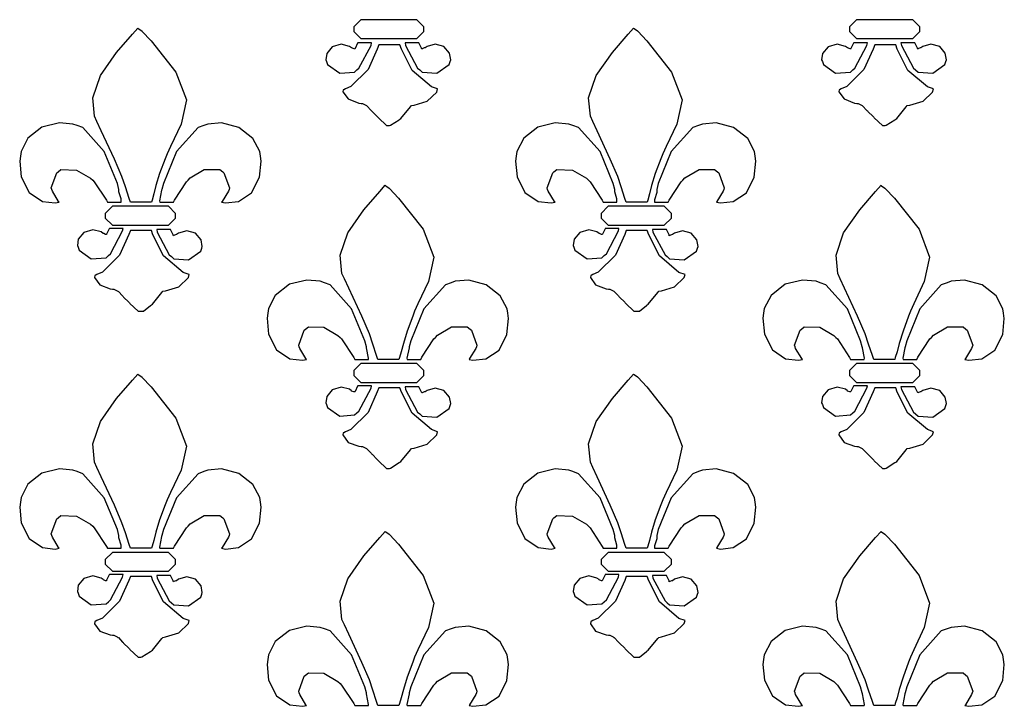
# Model space of a CAD drawing. Extents: x 2.21 to 5.36, y 0.23 to 5.17.
# Tile 4 of 8: x 2.95 to 3.93, y 3.3 to 3.98. Entities that reach past the tile are written whole.
import ezdxf

# ---------------------------------------------------------------- set-up
doc = ezdxf.new("R2010")
doc.units = 0
doc.layers.get('0').update_dxf_attribs({"linetype": 'CONTINUOUS'})

msp = doc.modelspace()

# ---------------------------------------------------------------- linework, layer by layer
at = {"color": 2}
for points in [[(3.35314, 3.96907), (3.35314, 3.97146), (3.34608, 3.97846), (3.34375, 3.97846), (3.29269, 3.97846), (3.29031, 3.97846), (3.28331, 3.97146), (3.28331, 3.96907), (3.28331, 3.96674), (3.29031, 3.95975), (3.29269, 3.95975), (3.34375, 3.95975), (3.34608, 3.95975), (3.35314, 3.96674), (3.35314, 3.96907)], [(3.84581, 3.96907), (3.84581, 3.97146), (3.83882, 3.97846), (3.83649, 3.97846), (3.78543, 3.97846), (3.78304, 3.97846), (3.77604, 3.97146), (3.77604, 3.96907), (3.77604, 3.96674), (3.78304, 3.95975), (3.78543, 3.95975), (3.83649, 3.95975), (3.83882, 3.95975), (3.84581, 3.96674), (3.84581, 3.96907)], [(3.08231, 3.79719), (3.0771, 3.79719), (3.06538, 3.79719), (3.06147, 3.79719), (3.06011, 3.801), (3.05638, 3.81239), (3.053, 3.82254), (3.04546, 3.84006), (3.03244, 3.86817), (3.0281, 3.87744), (3.02572, 3.88265), (3.02403, 3.90072), (3.03162, 3.92301), (3.04758, 3.94575), (3.06338, 3.96414), (3.06874, 3.97017), (3.06922, 3.96967), (3.07264, 3.96729), (3.07292, 3.96701), (3.08197, 3.95751), (3.10656, 3.92649), (3.11703, 3.89871), (3.11171, 3.87462), (3.10118, 3.8526), (3.09793, 3.84517), (3.09592, 3.84039), (3.09033, 3.82579), (3.08658, 3.81381), (3.08458, 3.80544), (3.08296, 3.79926), (3.08231, 3.79719)], [(3.57497, 3.79719), (3.56976, 3.79719), (3.55806, 3.79719), (3.55414, 3.79719), (3.55279, 3.801), (3.54904, 3.81239), (3.54568, 3.82254), (3.53814, 3.84006), (3.52518, 3.86817), (3.52083, 3.87744), (3.51844, 3.88265), (3.51676, 3.90072), (3.52431, 3.92301), (3.54031, 3.94575), (3.5561, 3.96414), (3.56147, 3.97017), (3.56196, 3.96967), (3.56538, 3.96729), (3.56565, 3.96701), (3.57465, 3.95751), (3.59924, 3.92649), (3.60975, 3.89871), (3.60439, 3.87462), (3.59386, 3.8526), (3.5906, 3.84517), (3.5886, 3.84039), (3.58301, 3.82579), (3.57926, 3.81381), (3.57726, 3.80544), (3.57563, 3.79926), (3.57497, 3.79719)], [(3.28125, 3.95036), (3.27919, 3.95193), (3.271, 3.9541), (3.26204, 3.95139), (3.25646, 3.94482), (3.25553, 3.93853), (3.25624, 3.93679), (3.25726, 3.93397), (3.26938, 3.92524), (3.28407, 3.92643), (3.28646, 3.9285), (3.28851, 3.93033), (3.30051, 3.95296), (3.30106, 3.95557), (3.29764, 3.95557), (3.28999, 3.95557), (3.28749, 3.95557), (3.28722, 3.95508), (3.28461, 3.94987), (3.2844, 3.94933), (3.28386, 3.9496), (3.28125, 3.95036), (3.28125, 3.95036)], [(3.29064, 3.89513), (3.29194, 3.89513), (3.29531, 3.89361), (3.29585, 3.89307), (3.29633, 3.89285), (3.30051, 3.8884), (3.30106, 3.88786), (3.30154, 3.88737), (3.30675, 3.88217), (3.30729, 3.88162), (3.30778, 3.88086), (3.31597, 3.87326), (3.31874, 3.87326), (3.31976, 3.87354), (3.32835, 3.87901), (3.32915, 3.8795), (3.33018, 3.88032), (3.33957, 3.89176), (3.3406, 3.89307), (3.34321, 3.89361), (3.35633, 3.89751), (3.36583, 3.90663), (3.36664, 3.90972), (3.36062, 3.91183), (3.34125, 3.92811), (3.33068, 3.94906), (3.32915, 3.95344), (3.32394, 3.95344), (3.31222, 3.95344), (3.30832, 3.95344), (3.30675, 3.94933), (3.29753, 3.92887), (3.28043, 3.91211), (3.27501, 3.90972), (3.27501, 3.90972), (3.27339, 3.90869), (3.27289, 3.90869), (3.27262, 3.9069), (3.27783, 3.89996), (3.28825, 3.89567), (3.29064, 3.89513)], [(3.35101, 3.94933), (3.35075, 3.95014), (3.34814, 3.95535), (3.34793, 3.95557), (3.34451, 3.95557), (3.33686, 3.95557), (3.33436, 3.95557), (3.33485, 3.95275), (3.34685, 3.93033), (3.34896, 3.9285), (3.35129, 3.92643), (3.366, 3.92524), (3.3781, 3.93397), (3.37918, 3.93679), (3.37967, 3.93875), (3.37847, 3.94526), (3.37289, 3.95182), (3.36421, 3.95426), (3.35618, 3.95193), (3.35417, 3.95036), (3.35335, 3.95036), (3.35129, 3.9496), (3.35101, 3.94933)], [(3.77399, 3.95036), (3.77192, 3.95193), (3.76372, 3.9541), (3.75478, 3.95139), (3.74918, 3.94482), (3.74826, 3.93853), (3.74897, 3.93679), (3.75, 3.93397), (3.7621, 3.92524), (3.77681, 3.92643), (3.77919, 3.9285), (3.78125, 3.93033), (3.79318, 3.95296), (3.79372, 3.95557), (3.79031, 3.95557), (3.78271, 3.95557), (3.78022, 3.95557), (3.77994, 3.95508), (3.77729, 3.94987), (3.77707, 3.94933), (3.77653, 3.9496), (3.77399, 3.95036), (3.77399, 3.95036)], [(3.78331, 3.89513), (3.78461, 3.89513), (3.78797, 3.89361), (3.78851, 3.89307), (3.78901, 3.89285), (3.79318, 3.8884), (3.79372, 3.88786), (3.79422, 3.88737), (3.79949, 3.88217), (3.80003, 3.88162), (3.80051, 3.88086), (3.80871, 3.87326), (3.81147, 3.87326), (3.8125, 3.87354), (3.82107, 3.87901), (3.82189, 3.8795), (3.82292, 3.88032), (3.83225, 3.89176), (3.83333, 3.89307), (3.83594, 3.89361), (3.84907, 3.89751), (3.85856, 3.90663), (3.85938, 3.90972), (3.85335, 3.91183), (3.83393, 3.92811), (3.8234, 3.94906), (3.82189, 3.95344), (3.81668, 3.95344), (3.80496, 3.95344), (3.80106, 3.95344), (3.79949, 3.94933), (3.79021, 3.92887), (3.77317, 3.91211), (3.76768, 3.90972), (3.76768, 3.90972), (3.76611, 3.90869), (3.76563, 3.90869), (3.76535, 3.9069), (3.77056, 3.89996), (3.78097, 3.89567), (3.78331, 3.89513)], [(3.84375, 3.94933), (3.84347, 3.95014), (3.84088, 3.95535), (3.8406, 3.95557), (3.83718, 3.95557), (3.82958, 3.95557), (3.8271, 3.95557), (3.82758, 3.95275), (3.83957, 3.93033), (3.84169, 3.9285), (3.84403, 3.92643), (3.85872, 3.92524), (3.87082, 3.93397), (3.87185, 3.93679), (3.87235, 3.93875), (3.87115, 3.94526), (3.86561, 3.95182), (3.85693, 3.95426), (3.8489, 3.95193), (3.8469, 3.95036), (3.84608, 3.95036), (3.84397, 3.9496), (3.84375, 3.94933)], [(3.05003, 3.80974), (3.04844, 3.81575), (3.03537, 3.84739), (3.01406, 3.87121), (3.00836, 3.87326), (3.00429, 3.87483), (2.99089, 3.87603), (2.97353, 3.87185), (2.95953, 3.86083), (2.95275, 3.84765), (2.9521, 3.84304), (2.95139, 3.83806), (2.95296, 3.82243), (2.96078, 3.80686), (2.9739, 3.79796), (2.98665, 3.79639), (2.99061, 3.79719), (2.99007, 3.79801), (2.98383, 3.80821), (2.98335, 3.80974), (2.98281, 3.81131), (2.98828, 3.82639), (2.98958, 3.82742), (2.9924, 3.82954), (3.00792, 3.82915), (3.02186, 3.82096), (3.02399, 3.81912), (3.0255, 3.81754), (3.03749, 3.79904), (3.03851, 3.79719), (3.04189, 3.79719), (3.04953, 3.79719), (3.05208, 3.79719), (3.05208, 3.80035), (3.05003, 3.8074), (3.05003, 3.80974)], [(3.0906, 3.79719), (3.09397, 3.79719), (3.10161, 3.79719), (3.10417, 3.79719), (3.10519, 3.79932), (3.11719, 3.81754), (3.11876, 3.81912), (3.12082, 3.82124), (3.13471, 3.82954), (3.15022, 3.82954), (3.1531, 3.82742), (3.1544, 3.82639), (3.15989, 3.81131), (3.1594, 3.80974), (3.15886, 3.80821), (3.15256, 3.79801), (3.15207, 3.79719), (3.15597, 3.79639), (3.16878, 3.79779), (3.18186, 3.80647), (3.18972, 3.822), (3.19129, 3.83794), (3.19065, 3.84304), (3.18994, 3.8476), (3.18317, 3.8604), (3.16911, 3.87147), (3.15181, 3.87592), (3.1384, 3.87483), (3.13439, 3.87326), (3.12864, 3.87121), (3.10726, 3.84739), (3.09424, 3.81575), (3.09272, 3.80974), (3.09244, 3.80897), (3.09033, 3.7985), (3.0906, 3.79719)], [(3.54269, 3.80974), (3.54113, 3.81575), (3.5281, 3.84739), (3.50672, 3.87121), (3.50103, 3.87326), (3.49696, 3.87483), (3.48356, 3.87603), (3.46625, 3.87185), (3.45221, 3.86083), (3.44542, 3.84765), (3.44476, 3.84304), (3.44407, 3.83806), (3.44564, 3.82243), (3.4535, 3.80686), (3.46658, 3.79796), (3.47939, 3.79639), (3.48335, 3.79719), (3.48281, 3.79801), (3.47651, 3.80821), (3.47601, 3.80974), (3.47547, 3.81131), (3.48101, 3.82639), (3.48232, 3.82742), (3.48514, 3.82954), (3.50065, 3.82915), (3.51454, 3.82096), (3.51665, 3.81912), (3.51818, 3.81754), (3.53017, 3.79904), (3.53125, 3.79719), (3.53461, 3.79719), (3.54226, 3.79719), (3.54482, 3.79719), (3.54482, 3.80035), (3.54269, 3.8074), (3.54269, 3.80974)], [(3.58231, 3.79719), (3.58567, 3.79719), (3.59326, 3.79719), (3.59581, 3.79719), (3.59685, 3.79932), (3.60883, 3.81754), (3.6104, 3.81912), (3.61247, 3.82124), (3.62642, 3.82954), (3.64193, 3.82954), (3.64481, 3.82742), (3.64611, 3.82639), (3.65153, 3.81131), (3.65104, 3.80974), (3.6505, 3.80821), (3.64426, 3.79801), (3.64378, 3.79719), (3.64768, 3.79639), (3.66043, 3.79779), (3.67356, 3.80647), (3.68137, 3.822), (3.68294, 3.83794), (3.68229, 3.84304), (3.68158, 3.8476), (3.67481, 3.8604), (3.66075, 3.87147), (3.64344, 3.87592), (3.63004, 3.87483), (3.62603, 3.87326), (3.62028, 3.87121), (3.5989, 3.84739), (3.58589, 3.81575), (3.58436, 3.80974), (3.58436, 3.80664), (3.58231, 3.79958), (3.58231, 3.79719)], [(3.32813, 3.64094), (3.32292, 3.64094), (3.31119, 3.64094), (3.30729, 3.64094), (3.30593, 3.64475), (3.30219, 3.65614), (3.29883, 3.66629), (3.29129, 3.68381), (3.27832, 3.71192), (3.27399, 3.72119), (3.2716, 3.7264), (3.26992, 3.74447), (3.27746, 3.76676), (3.2934, 3.7895), (3.30925, 3.80789), (3.31456, 3.81392), (3.31506, 3.81342), (3.31847, 3.81104), (3.31874, 3.81076), (3.32781, 3.80126), (3.35238, 3.77024), (3.36285, 3.74246), (3.35753, 3.71837), (3.347, 3.69635), (3.34375, 3.68892), (3.3419, 3.68397), (3.33658, 3.669), (3.33279, 3.65674), (3.33057, 3.64865), (3.32878, 3.64285), (3.32813, 3.64094)], [(3.82086, 3.64094), (3.81565, 3.64094), (3.80393, 3.64094), (3.80003, 3.64094), (3.79867, 3.64475), (3.79492, 3.65614), (3.7915, 3.66629), (3.78401, 3.68381), (3.771, 3.71192), (3.76665, 3.72119), (3.76426, 3.7264), (3.76258, 3.74447), (3.77013, 3.76676), (3.78614, 3.7895), (3.80192, 3.80789), (3.80729, 3.81392), (3.80778, 3.81342), (3.81119, 3.81104), (3.81147, 3.81076), (3.82053, 3.80126), (3.84511, 3.77024), (3.85558, 3.74246), (3.85026, 3.71837), (3.83974, 3.69635), (3.83649, 3.68892), (3.83458, 3.68397), (3.82932, 3.669), (3.82547, 3.65674), (3.82324, 3.64865), (3.8215, 3.64285), (3.82086, 3.64094)], [(3.10622, 3.78369), (3.10622, 3.78608), (3.09924, 3.79308), (3.0969, 3.79308), (3.04585, 3.79308), (3.04346, 3.79308), (3.03646, 3.78608), (3.03646, 3.78369), (3.03646, 3.78136), (3.04346, 3.77431), (3.04585, 3.77431), (3.0969, 3.77431), (3.09924, 3.77431), (3.10622, 3.78136), (3.10622, 3.78369)], [(3.59896, 3.78369), (3.59896, 3.78608), (3.5919, 3.79308), (3.58957, 3.79308), (3.53851, 3.79308), (3.53618, 3.79308), (3.52919, 3.78608), (3.52919, 3.78369), (3.52919, 3.78136), (3.53618, 3.77431), (3.53851, 3.77431), (3.58957, 3.77431), (3.5919, 3.77431), (3.59896, 3.78136), (3.59896, 3.78369)], [(3.0344, 3.76594), (3.03233, 3.76758), (3.02414, 3.76975), (3.01519, 3.76704), (3.0096, 3.76042), (3.00868, 3.75418), (3.00939, 3.75244), (3.01042, 3.74962), (3.02251, 3.74089), (3.03722, 3.74203), (3.03961, 3.74408), (3.04167, 3.74593), (3.0536, 3.76856), (3.05414, 3.77115), (3.05072, 3.77115), (3.04312, 3.77115), (3.04064, 3.77115), (3.04036, 3.77067), (3.03771, 3.76546), (3.03749, 3.76492), (3.03668, 3.76492), (3.03494, 3.76594), (3.0344, 3.76594)], [(3.04372, 3.71078), (3.04503, 3.71078), (3.04839, 3.70921), (3.04893, 3.70865), (3.04943, 3.70844), (3.0536, 3.704), (3.05414, 3.70344), (3.05464, 3.70296), (3.0599, 3.69775), (3.06044, 3.69721), (3.06093, 3.69646), (3.06913, 3.68892), (3.07189, 3.68892), (3.07449, 3.68892), (3.08149, 3.69467), (3.08231, 3.69515), (3.08333, 3.69596), (3.09267, 3.70736), (3.09375, 3.70865), (3.09636, 3.70921), (3.10949, 3.71311), (3.11897, 3.72228), (3.11979, 3.72537), (3.11376, 3.72749), (3.09435, 3.74376), (3.08382, 3.76471), (3.08231, 3.7691), (3.0771, 3.7691), (3.06538, 3.7691), (3.06147, 3.7691), (3.0599, 3.76497), (3.05063, 3.74451), (3.03358, 3.72771), (3.0281, 3.72537), (3.0281, 3.72537), (3.02653, 3.72428), (3.02604, 3.72428), (3.02576, 3.7225), (3.03097, 3.71522), (3.04139, 3.71104), (3.04372, 3.71078)], [(3.10417, 3.76389), (3.10389, 3.76471), (3.10129, 3.76992), (3.10101, 3.77013), (3.0976, 3.77013), (3.09, 3.77013), (3.08751, 3.77013), (3.088, 3.76731), (3.09999, 3.7449), (3.10211, 3.74306), (3.10444, 3.741), (3.11914, 3.73981), (3.13124, 3.74854), (3.13226, 3.75142), (3.13276, 3.75331), (3.13157, 3.75982), (3.12603, 3.76639), (3.11735, 3.76882), (3.10932, 3.7665), (3.10732, 3.76492), (3.10704, 3.76519), (3.10465, 3.76417), (3.10417, 3.76389)], [(3.52707, 3.76594), (3.52501, 3.76758), (3.51687, 3.76975), (3.50792, 3.76704), (3.50228, 3.76042), (3.50136, 3.75418), (3.50206, 3.75244), (3.5031, 3.74962), (3.51519, 3.74089), (3.52989, 3.74203), (3.53228, 3.74408), (3.53435, 3.74593), (3.54633, 3.76856), (3.54688, 3.77115), (3.54346, 3.77115), (3.53581, 3.77115), (3.53331, 3.77115), (3.53304, 3.77067), (3.53043, 3.76546), (3.53022, 3.76492), (3.5294, 3.76492), (3.52761, 3.76594), (3.52707, 3.76594)], [(3.53646, 3.71078), (3.53776, 3.71078), (3.54113, 3.70921), (3.54167, 3.70865), (3.54215, 3.70844), (3.54633, 3.704), (3.54688, 3.70344), (3.54736, 3.70296), (3.55257, 3.69775), (3.55311, 3.69721), (3.5536, 3.69646), (3.56179, 3.68892), (3.56456, 3.68892), (3.56717, 3.68892), (3.57417, 3.69467), (3.57497, 3.69515), (3.57601, 3.69596), (3.58539, 3.70736), (3.58649, 3.70865), (3.58908, 3.70921), (3.60221, 3.71311), (3.61171, 3.72228), (3.61253, 3.72537), (3.6065, 3.72749), (3.58708, 3.74376), (3.57656, 3.76471), (3.57497, 3.7691), (3.56976, 3.7691), (3.55806, 3.7691), (3.55414, 3.7691), (3.55257, 3.76497), (3.54335, 3.74451), (3.52626, 3.72771), (3.52083, 3.72537), (3.52083, 3.72537), (3.51926, 3.72428), (3.51878, 3.72428), (3.5185, 3.7225), (3.52365, 3.71522), (3.53407, 3.71104), (3.53646, 3.71078)], [(3.5969, 3.76389), (3.59663, 3.76471), (3.59397, 3.76992), (3.59375, 3.77013), (3.59033, 3.77013), (3.58268, 3.77013), (3.58018, 3.77013), (3.58068, 3.76731), (3.59267, 3.7449), (3.59478, 3.74306), (3.59711, 3.741), (3.61182, 3.73981), (3.62392, 3.74854), (3.625, 3.75142), (3.62549, 3.75331), (3.62429, 3.75982), (3.61876, 3.76639), (3.61003, 3.76882), (3.602, 3.7665), (3.59999, 3.76492), (3.59972, 3.76519), (3.59739, 3.76417), (3.5969, 3.76389)], [(3.29585, 3.65349), (3.29428, 3.6595), (3.28125, 3.69114), (3.25988, 3.71496), (3.25418, 3.71701), (3.25011, 3.71858), (3.23671, 3.71978), (3.2194, 3.7156), (3.20535, 3.70458), (3.19857, 3.6914), (3.19792, 3.68679), (3.19721, 3.68181), (3.19879, 3.66618), (3.2066, 3.65061), (3.21972, 3.64171), (3.23247, 3.64014), (3.23643, 3.64094), (3.23589, 3.64176), (3.22965, 3.65196), (3.22917, 3.65349), (3.22863, 3.65506), (3.2341, 3.67014), (3.2354, 3.67117), (3.23822, 3.67329), (3.25375, 3.6729), (3.26768, 3.66471), (3.26981, 3.66287), (3.27132, 3.66129), (3.28331, 3.64279), (3.2844, 3.64094), (3.28776, 3.64094), (3.29536, 3.64094), (3.2979, 3.64094), (3.29812, 3.64225), (3.29606, 3.65246), (3.29585, 3.65349)], [(3.33649, 3.64094), (3.33985, 3.64094), (3.34744, 3.64094), (3.34999, 3.64094), (3.35101, 3.64307), (3.36301, 3.66129), (3.36458, 3.66287), (3.36664, 3.66499), (3.38058, 3.67329), (3.39611, 3.67329), (3.39899, 3.67117), (3.40028, 3.67014), (3.40571, 3.65506), (3.40522, 3.65349), (3.40468, 3.65196), (3.39839, 3.64176), (3.39789, 3.64094), (3.40181, 3.64014), (3.41461, 3.64154), (3.42774, 3.65022), (3.43554, 3.66575), (3.43713, 3.68169), (3.43647, 3.68679), (3.43576, 3.69135), (3.42899, 3.70415), (3.41493, 3.71522), (3.39762, 3.71967), (3.38422, 3.71858), (3.38021, 3.71701), (3.37446, 3.71496), (3.35308, 3.69114), (3.34006, 3.6595), (3.33854, 3.65349), (3.33826, 3.65246), (3.33621, 3.64225), (3.33649, 3.64094)], [(3.78851, 3.65349), (3.78694, 3.6595), (3.77393, 3.69114), (3.75256, 3.71496), (3.74685, 3.71701), (3.74278, 3.71858), (3.72939, 3.71978), (3.71208, 3.7156), (3.69808, 3.70458), (3.69129, 3.6914), (3.69065, 3.68679), (3.68994, 3.68181), (3.69151, 3.66618), (3.69933, 3.65061), (3.7124, 3.64171), (3.72521, 3.64014), (3.72917, 3.64094), (3.72863, 3.64176), (3.72239, 3.65196), (3.7219, 3.65349), (3.72136, 3.65506), (3.72683, 3.67014), (3.72814, 3.67117), (3.73096, 3.67329), (3.74647, 3.6729), (3.76036, 3.66471), (3.76247, 3.66287), (3.76406, 3.66129), (3.77599, 3.64279), (3.77707, 3.64094), (3.78043, 3.64094), (3.78808, 3.64094), (3.79064, 3.64094), (3.79085, 3.64225), (3.78879, 3.65246), (3.78851, 3.65349)], [(3.82915, 3.64094), (3.83251, 3.64094), (3.84017, 3.64094), (3.84272, 3.64094), (3.84375, 3.64307), (3.85574, 3.66129), (3.85732, 3.66287), (3.85938, 3.66499), (3.87326, 3.67329), (3.88878, 3.67329), (3.89165, 3.67117), (3.89296, 3.67014), (3.89839, 3.65506), (3.89789, 3.65349), (3.89735, 3.65196), (3.89111, 3.64176), (3.89063, 3.64094), (3.89453, 3.64014), (3.90733, 3.64154), (3.92042, 3.65022), (3.92822, 3.66575), (3.92979, 3.68169), (3.92914, 3.68679), (3.92844, 3.69135), (3.92165, 3.70415), (3.90767, 3.71522), (3.89035, 3.71967), (3.87696, 3.71858), (3.87294, 3.71701), (3.86719, 3.71496), (3.84581, 3.69114), (3.83279, 3.6595), (3.83128, 3.65349), (3.831, 3.65246), (3.82889, 3.64225), (3.82915, 3.64094)], [(3.35314, 3.62744), (3.35314, 3.62983), (3.34608, 3.63683), (3.34375, 3.63683), (3.29269, 3.63683), (3.29031, 3.63683), (3.28331, 3.62983), (3.28331, 3.62744), (3.28331, 3.62511), (3.29031, 3.61806), (3.29269, 3.61806), (3.34375, 3.61806), (3.34608, 3.61806), (3.35314, 3.62511), (3.35314, 3.62744)], [(3.84581, 3.62744), (3.84581, 3.62983), (3.83882, 3.63683), (3.83649, 3.63683), (3.78543, 3.63683), (3.78304, 3.63683), (3.77604, 3.62983), (3.77604, 3.62744), (3.77604, 3.62511), (3.78304, 3.61806), (3.78543, 3.61806), (3.83649, 3.61806), (3.83882, 3.61806), (3.84581, 3.62511), (3.84581, 3.62744)], [(3.08231, 3.45344), (3.0771, 3.45344), (3.06538, 3.45344), (3.06147, 3.45344), (3.06011, 3.45725), (3.05638, 3.46864), (3.053, 3.47879), (3.04546, 3.49631), (3.03244, 3.52442), (3.0281, 3.53369), (3.02572, 3.5389), (3.02403, 3.55697), (3.03162, 3.57926), (3.04758, 3.602), (3.06338, 3.62039), (3.06874, 3.62642), (3.06922, 3.62592), (3.07264, 3.62354), (3.07292, 3.62326), (3.08197, 3.61376), (3.10656, 3.58274), (3.11703, 3.55496), (3.11171, 3.53088), (3.10118, 3.50885), (3.09793, 3.50142), (3.09592, 3.49653), (3.09033, 3.4815), (3.08658, 3.46924), (3.08458, 3.46115), (3.08296, 3.45535), (3.08231, 3.45344)], [(3.57497, 3.45344), (3.56976, 3.45344), (3.55806, 3.45344), (3.55414, 3.45344), (3.55279, 3.45725), (3.54904, 3.46864), (3.54568, 3.47879), (3.53814, 3.49631), (3.52518, 3.52442), (3.52083, 3.53369), (3.51844, 3.5389), (3.51676, 3.55697), (3.52431, 3.57926), (3.54031, 3.602), (3.5561, 3.62039), (3.56147, 3.62642), (3.56196, 3.62592), (3.56538, 3.62354), (3.56565, 3.62326), (3.57465, 3.61376), (3.59924, 3.58274), (3.60975, 3.55496), (3.60439, 3.53088), (3.59386, 3.50885), (3.5906, 3.50142), (3.5886, 3.49647), (3.58301, 3.4815), (3.57926, 3.46924), (3.57726, 3.46115), (3.57563, 3.45535), (3.57497, 3.45344)], [(3.28125, 3.60969), (3.27919, 3.61133), (3.271, 3.6135), (3.26204, 3.61079), (3.25646, 3.60417), (3.25553, 3.59793), (3.25624, 3.59619), (3.25726, 3.59337), (3.26938, 3.58464), (3.28407, 3.58578), (3.28646, 3.58783), (3.28851, 3.58968), (3.30051, 3.61231), (3.30106, 3.6149), (3.29764, 3.6149), (3.28999, 3.6149), (3.28749, 3.6149), (3.28722, 3.61442), (3.28461, 3.60921), (3.2844, 3.60867), (3.28358, 3.60867), (3.28125, 3.60949), (3.28125, 3.60969)], [(3.29064, 3.55453), (3.29194, 3.55453), (3.29531, 3.55296), (3.29585, 3.5524), (3.29633, 3.55219), (3.30051, 3.54775), (3.30106, 3.54719), (3.30154, 3.54671), (3.30675, 3.5415), (3.30729, 3.54096), (3.30778, 3.54021), (3.31597, 3.53267), (3.31874, 3.53267), (3.31976, 3.53293), (3.32835, 3.53842), (3.32915, 3.5389), (3.33018, 3.53971), (3.33957, 3.55111), (3.3406, 3.5524), (3.34321, 3.55296), (3.35633, 3.55686), (3.36583, 3.56603), (3.36664, 3.56912), (3.36062, 3.57124), (3.34125, 3.58751), (3.33068, 3.60846), (3.32915, 3.61285), (3.32394, 3.61285), (3.31222, 3.61285), (3.30832, 3.61285), (3.30675, 3.60872), (3.29753, 3.58826), (3.28043, 3.57146), (3.27501, 3.56912), (3.27501, 3.56912), (3.27339, 3.56803), (3.27289, 3.56803), (3.27262, 3.56597), (3.27783, 3.5586), (3.28825, 3.55479), (3.29064, 3.55453)], [(3.35101, 3.60764), (3.35075, 3.60846), (3.34814, 3.61367), (3.34793, 3.61388), (3.34451, 3.61388), (3.33686, 3.61388), (3.33436, 3.61388), (3.33485, 3.61106), (3.34685, 3.58865), (3.34896, 3.58681), (3.35129, 3.58475), (3.366, 3.58356), (3.3781, 3.59229), (3.37918, 3.59517), (3.37967, 3.59711), (3.37847, 3.60357), (3.37289, 3.61014), (3.36421, 3.61257), (3.35618, 3.61025), (3.35417, 3.60867), (3.35335, 3.60867), (3.35129, 3.60792), (3.35101, 3.60764)], [(3.77399, 3.60969), (3.77192, 3.61133), (3.76372, 3.6135), (3.75478, 3.61079), (3.74918, 3.60417), (3.74826, 3.59793), (3.74897, 3.59619), (3.75, 3.59337), (3.7621, 3.58464), (3.77681, 3.58578), (3.77919, 3.58783), (3.78125, 3.58968), (3.79318, 3.61231), (3.79372, 3.6149), (3.79031, 3.6149), (3.78271, 3.6149), (3.78022, 3.6149), (3.77994, 3.61442), (3.77729, 3.60921), (3.77707, 3.60867), (3.77626, 3.60867), (3.77399, 3.60949), (3.77399, 3.60969)], [(3.78331, 3.55453), (3.78461, 3.55453), (3.78797, 3.55296), (3.78851, 3.5524), (3.78901, 3.55219), (3.79318, 3.54775), (3.79372, 3.54719), (3.79422, 3.54671), (3.79949, 3.5415), (3.80003, 3.54096), (3.80051, 3.54021), (3.80871, 3.53267), (3.81147, 3.53267), (3.8125, 3.53293), (3.82107, 3.53842), (3.82189, 3.5389), (3.82292, 3.53971), (3.83225, 3.55111), (3.83333, 3.5524), (3.83594, 3.55296), (3.84907, 3.55686), (3.85856, 3.56603), (3.85938, 3.56912), (3.85335, 3.57124), (3.83393, 3.58751), (3.8234, 3.60846), (3.82189, 3.61285), (3.81668, 3.61285), (3.80496, 3.61285), (3.80106, 3.61285), (3.79949, 3.60872), (3.79021, 3.58826), (3.77317, 3.57146), (3.76768, 3.56912), (3.76768, 3.56912), (3.76611, 3.56803), (3.76563, 3.56803), (3.76535, 3.56597), (3.77056, 3.5586), (3.78097, 3.55479), (3.78331, 3.55453)], [(3.84375, 3.60764), (3.84347, 3.60846), (3.84088, 3.61367), (3.8406, 3.61388), (3.83718, 3.61388), (3.82958, 3.61388), (3.8271, 3.61388), (3.82758, 3.61106), (3.83957, 3.58865), (3.84169, 3.58681), (3.84403, 3.58475), (3.85872, 3.58356), (3.87082, 3.59229), (3.87185, 3.59517), (3.87235, 3.59706), (3.87115, 3.60357), (3.86561, 3.61014), (3.85693, 3.61257), (3.8489, 3.61025), (3.8469, 3.60867), (3.84608, 3.60867), (3.84397, 3.60792), (3.84375, 3.60764)], [(3.05003, 3.46599), (3.04844, 3.472), (3.03537, 3.50364), (3.01406, 3.52746), (3.00836, 3.52951), (3.00429, 3.53108), (2.99089, 3.53228), (2.97353, 3.5281), (2.95953, 3.51708), (2.95275, 3.5039), (2.9521, 3.49929), (2.95139, 3.49431), (2.95296, 3.47868), (2.96078, 3.46311), (2.9739, 3.45421), (2.98665, 3.45264), (2.99061, 3.45344), (2.99007, 3.45426), (2.98383, 3.46446), (2.98335, 3.46599), (2.98281, 3.46756), (2.98828, 3.48264), (2.98958, 3.48367), (2.9924, 3.48579), (3.00792, 3.4854), (3.02186, 3.47721), (3.02399, 3.47538), (3.0255, 3.47379), (3.03749, 3.45529), (3.03851, 3.45344), (3.04189, 3.45344), (3.04953, 3.45344), (3.05208, 3.45344), (3.05208, 3.4566), (3.05003, 3.46365), (3.05003, 3.46599)], [(3.0906, 3.45344), (3.09397, 3.45344), (3.10161, 3.45344), (3.10417, 3.45344), (3.10519, 3.45557), (3.11719, 3.47379), (3.11876, 3.47538), (3.12082, 3.47749), (3.13471, 3.48579), (3.15022, 3.48579), (3.1531, 3.48367), (3.1544, 3.48264), (3.15989, 3.46756), (3.1594, 3.46599), (3.15886, 3.46446), (3.15256, 3.45426), (3.15207, 3.45344), (3.15597, 3.45264), (3.16878, 3.45404), (3.18186, 3.46272), (3.18972, 3.47825), (3.19129, 3.49419), (3.19065, 3.49929), (3.18994, 3.50385), (3.18317, 3.51665), (3.16911, 3.52772), (3.15181, 3.53217), (3.1384, 3.53108), (3.13439, 3.52951), (3.12864, 3.52746), (3.10726, 3.50364), (3.09424, 3.472), (3.09272, 3.46599), (3.09244, 3.46496), (3.09033, 3.45454), (3.0906, 3.45344)], [(3.54269, 3.46599), (3.54113, 3.472), (3.5281, 3.50364), (3.50672, 3.52746), (3.50103, 3.52951), (3.49696, 3.53108), (3.48356, 3.53228), (3.46625, 3.5281), (3.45221, 3.51708), (3.44542, 3.5039), (3.44476, 3.49929), (3.44407, 3.49431), (3.44564, 3.47868), (3.4535, 3.46311), (3.46658, 3.45421), (3.47939, 3.45264), (3.48335, 3.45344), (3.48281, 3.45426), (3.47651, 3.46446), (3.47601, 3.46599), (3.47547, 3.46756), (3.48101, 3.48264), (3.48232, 3.48367), (3.48514, 3.48579), (3.50065, 3.4854), (3.51454, 3.47721), (3.51665, 3.47538), (3.51818, 3.47379), (3.53017, 3.45529), (3.53125, 3.45344), (3.53461, 3.45344), (3.54226, 3.45344), (3.54482, 3.45344), (3.54482, 3.4566), (3.54269, 3.46365), (3.54269, 3.46599)], [(3.58231, 3.45344), (3.58567, 3.45344), (3.59326, 3.45344), (3.59581, 3.45344), (3.59685, 3.45557), (3.60883, 3.47379), (3.6104, 3.47538), (3.61247, 3.47749), (3.62642, 3.48579), (3.64193, 3.48579), (3.64481, 3.48367), (3.64611, 3.48264), (3.65153, 3.46756), (3.65104, 3.46599), (3.6505, 3.46446), (3.64426, 3.45426), (3.64378, 3.45344), (3.64768, 3.45264), (3.66043, 3.45404), (3.67356, 3.46272), (3.68137, 3.47825), (3.68294, 3.49419), (3.68229, 3.49929), (3.68158, 3.50385), (3.67481, 3.51665), (3.66075, 3.52772), (3.64344, 3.53217), (3.63004, 3.53108), (3.62603, 3.52951), (3.62028, 3.52746), (3.5989, 3.50364), (3.58589, 3.472), (3.58436, 3.46599), (3.58436, 3.46289), (3.58231, 3.45583), (3.58231, 3.45344)], [(3.32813, 3.29719), (3.32292, 3.29719), (3.31119, 3.29719), (3.30729, 3.29719), (3.30593, 3.301), (3.30219, 3.31239), (3.29883, 3.32254), (3.29129, 3.34006), (3.27832, 3.36817), (3.27399, 3.37744), (3.2716, 3.38265), (3.26992, 3.40072), (3.27746, 3.42301), (3.2934, 3.44575), (3.30925, 3.46414), (3.31456, 3.47017), (3.31506, 3.46967), (3.31847, 3.46729), (3.31874, 3.46701), (3.32781, 3.45751), (3.35238, 3.42649), (3.36285, 3.39871), (3.35753, 3.37463), (3.347, 3.3526), (3.34375, 3.34517), (3.3419, 3.34022), (3.33658, 3.32525), (3.33279, 3.31299), (3.33057, 3.3049), (3.32878, 3.2991), (3.32813, 3.29719)], [(3.82086, 3.29719), (3.81565, 3.29719), (3.80393, 3.29719), (3.80003, 3.29719), (3.79867, 3.301), (3.79492, 3.31239), (3.7915, 3.32254), (3.78401, 3.34006), (3.771, 3.36817), (3.76665, 3.37744), (3.76426, 3.38265), (3.76258, 3.40072), (3.77013, 3.42301), (3.78614, 3.44575), (3.80192, 3.46414), (3.80729, 3.47017), (3.80778, 3.46967), (3.81119, 3.46729), (3.81147, 3.46701), (3.82053, 3.45751), (3.84511, 3.42649), (3.85558, 3.39871), (3.85026, 3.37463), (3.83974, 3.3526), (3.83649, 3.34517), (3.83458, 3.34022), (3.82932, 3.32525), (3.82547, 3.31299), (3.82324, 3.3049), (3.8215, 3.2991), (3.82086, 3.29719)], [(3.10622, 3.43994), (3.10622, 3.44233), (3.09924, 3.44933), (3.0969, 3.44933), (3.04585, 3.44933), (3.04346, 3.44933), (3.03646, 3.44233), (3.03646, 3.43994), (3.03646, 3.43761), (3.04346, 3.43056), (3.04585, 3.43056), (3.0969, 3.43056), (3.09924, 3.43056), (3.10622, 3.43761), (3.10622, 3.43994)], [(3.59896, 3.43994), (3.59896, 3.44233), (3.5919, 3.44933), (3.58957, 3.44933), (3.53851, 3.44933), (3.53618, 3.44933), (3.52919, 3.44233), (3.52919, 3.43994), (3.52919, 3.43761), (3.53618, 3.43056), (3.53851, 3.43056), (3.58957, 3.43056), (3.5919, 3.43056), (3.59896, 3.43761), (3.59896, 3.43994)], [(3.0344, 3.42219), (3.03233, 3.42383), (3.02414, 3.426), (3.01519, 3.42329), (3.0096, 3.41667), (3.00868, 3.41043), (3.00939, 3.40869), (3.01042, 3.40588), (3.02251, 3.39714), (3.03722, 3.39828), (3.03961, 3.40033), (3.04167, 3.40218), (3.0536, 3.42481), (3.05414, 3.4274), (3.05072, 3.4274), (3.04312, 3.4274), (3.04064, 3.4274), (3.04036, 3.42692), (3.03771, 3.42171), (3.03749, 3.42117), (3.03668, 3.42117), (3.03461, 3.42199), (3.0344, 3.42219)], [(3.04372, 3.36703), (3.04503, 3.36703), (3.04839, 3.36546), (3.04893, 3.3649), (3.04943, 3.36469), (3.0536, 3.36025), (3.05414, 3.35969), (3.05464, 3.35921), (3.0599, 3.354), (3.06044, 3.35346), (3.06093, 3.35271), (3.06913, 3.34517), (3.07189, 3.34517), (3.07292, 3.34543), (3.08149, 3.35092), (3.08231, 3.3514), (3.08333, 3.35221), (3.09267, 3.36361), (3.09375, 3.3649), (3.09636, 3.36546), (3.10949, 3.36936), (3.11897, 3.37853), (3.11979, 3.38163), (3.11376, 3.38374), (3.09435, 3.40001), (3.08382, 3.42096), (3.08231, 3.42535), (3.0771, 3.42535), (3.06538, 3.42535), (3.06147, 3.42535), (3.0599, 3.42122), (3.05063, 3.40076), (3.03358, 3.38396), (3.0281, 3.38163), (3.0281, 3.38163), (3.02653, 3.38053), (3.02604, 3.38053), (3.02576, 3.37847), (3.03097, 3.3711), (3.04139, 3.36729), (3.04372, 3.36703)], [(3.10417, 3.42014), (3.10389, 3.42096), (3.10129, 3.42617), (3.10101, 3.42638), (3.0976, 3.42638), (3.09, 3.42638), (3.08751, 3.42638), (3.088, 3.42356), (3.09999, 3.40115), (3.10211, 3.39931), (3.10444, 3.39725), (3.11914, 3.39606), (3.13124, 3.40479), (3.13226, 3.40767), (3.13276, 3.40956), (3.13157, 3.41607), (3.12603, 3.42264), (3.11735, 3.42507), (3.10932, 3.42275), (3.10732, 3.42117), (3.1065, 3.42117), (3.10465, 3.42042), (3.10417, 3.42014)], [(3.52707, 3.42219), (3.52501, 3.42383), (3.51687, 3.426), (3.50792, 3.42329), (3.50228, 3.41667), (3.50136, 3.41043), (3.50206, 3.40869), (3.5031, 3.40588), (3.51519, 3.39714), (3.52989, 3.39828), (3.53228, 3.40033), (3.53435, 3.40218), (3.54633, 3.42481), (3.54688, 3.4274), (3.54346, 3.4274), (3.53581, 3.4274), (3.53331, 3.4274), (3.53304, 3.42692), (3.53043, 3.42171), (3.53022, 3.42117), (3.5294, 3.42117), (3.52729, 3.42199), (3.52707, 3.42219)], [(3.53646, 3.36703), (3.53776, 3.36703), (3.54113, 3.36546), (3.54167, 3.3649), (3.54215, 3.36469), (3.54633, 3.36025), (3.54688, 3.35969), (3.54736, 3.35921), (3.55257, 3.354), (3.55311, 3.35346), (3.5536, 3.35271), (3.56179, 3.34517), (3.56456, 3.34517), (3.56717, 3.34517), (3.57417, 3.35092), (3.57497, 3.3514), (3.57601, 3.35221), (3.58539, 3.36361), (3.58649, 3.3649), (3.58908, 3.36546), (3.60221, 3.36936), (3.61171, 3.37853), (3.61253, 3.38163), (3.6065, 3.38374), (3.58708, 3.40001), (3.57656, 3.42096), (3.57497, 3.42535), (3.56976, 3.42535), (3.55806, 3.42535), (3.55414, 3.42535), (3.55257, 3.42122), (3.54335, 3.40076), (3.52626, 3.38396), (3.52083, 3.38163), (3.52083, 3.38163), (3.51926, 3.38053), (3.51878, 3.38053), (3.5185, 3.37847), (3.52365, 3.3711), (3.53407, 3.36729), (3.53646, 3.36703)], [(3.5969, 3.42014), (3.59663, 3.42096), (3.59397, 3.42617), (3.59375, 3.42638), (3.59033, 3.42638), (3.58268, 3.42638), (3.58018, 3.42638), (3.58068, 3.42356), (3.59267, 3.40115), (3.59478, 3.39931), (3.59711, 3.39725), (3.61182, 3.39606), (3.62392, 3.40479), (3.625, 3.40767), (3.62549, 3.40956), (3.62429, 3.41607), (3.61876, 3.42264), (3.61003, 3.42507), (3.602, 3.42275), (3.59999, 3.42117), (3.59918, 3.42117), (3.59739, 3.42042), (3.5969, 3.42014)], [(3.29585, 3.30974), (3.29428, 3.31575), (3.28125, 3.34739), (3.25988, 3.37121), (3.25418, 3.37326), (3.25011, 3.37483), (3.23671, 3.37603), (3.2194, 3.37185), (3.20535, 3.36083), (3.19857, 3.34765), (3.19792, 3.34304), (3.19721, 3.33806), (3.19879, 3.32243), (3.2066, 3.30686), (3.21972, 3.29796), (3.23247, 3.29639), (3.23643, 3.29719), (3.23589, 3.29801), (3.22965, 3.30821), (3.22917, 3.30974), (3.22863, 3.31131), (3.2341, 3.32639), (3.2354, 3.32742), (3.23822, 3.32954), (3.25375, 3.32915), (3.26768, 3.32096), (3.26981, 3.31913), (3.27132, 3.31754), (3.28331, 3.29904), (3.2844, 3.29719), (3.28776, 3.29719), (3.29536, 3.29719), (3.2979, 3.29719), (3.29812, 3.29829), (3.29606, 3.30871), (3.29585, 3.30974)], [(3.33649, 3.29719), (3.33985, 3.29719), (3.34744, 3.29719), (3.34999, 3.29719), (3.35101, 3.29932), (3.36301, 3.31754), (3.36458, 3.31913), (3.36664, 3.32124), (3.38058, 3.32954), (3.39611, 3.32954), (3.39899, 3.32742), (3.40028, 3.32639), (3.40571, 3.31131), (3.40522, 3.30974), (3.40468, 3.30821), (3.39839, 3.29801), (3.39789, 3.29719), (3.40181, 3.29639), (3.41461, 3.29779), (3.42774, 3.30647), (3.43554, 3.322), (3.43713, 3.33794), (3.43647, 3.34304), (3.43576, 3.3476), (3.42899, 3.3604), (3.41493, 3.37147), (3.39762, 3.37592), (3.38422, 3.37483), (3.38021, 3.37326), (3.37446, 3.37121), (3.35308, 3.34739), (3.34006, 3.31575), (3.33854, 3.30974), (3.33826, 3.30871), (3.33621, 3.29829), (3.33649, 3.29719)], [(3.78851, 3.30974), (3.78694, 3.31575), (3.77393, 3.34739), (3.75256, 3.37121), (3.74685, 3.37326), (3.74278, 3.37483), (3.72939, 3.37603), (3.71208, 3.37185), (3.69808, 3.36083), (3.69129, 3.34765), (3.69065, 3.34304), (3.68994, 3.33806), (3.69151, 3.32243), (3.69933, 3.30686), (3.7124, 3.29796), (3.72521, 3.29639), (3.72917, 3.29719), (3.72863, 3.29801), (3.72239, 3.30821), (3.7219, 3.30974), (3.72136, 3.31131), (3.72683, 3.32639), (3.72814, 3.32742), (3.73096, 3.32954), (3.74647, 3.32915), (3.76036, 3.32096), (3.76247, 3.31913), (3.76406, 3.31754), (3.77599, 3.29904), (3.77707, 3.29719), (3.78043, 3.29719), (3.78808, 3.29719), (3.79064, 3.29719), (3.79085, 3.29829), (3.78879, 3.30871), (3.78851, 3.30974)], [(3.82915, 3.29719), (3.83251, 3.29719), (3.84017, 3.29719), (3.84272, 3.29719), (3.84375, 3.29932), (3.85574, 3.31754), (3.85732, 3.31913), (3.85938, 3.32124), (3.87326, 3.32954), (3.88878, 3.32954), (3.89165, 3.32742), (3.89296, 3.32639), (3.89839, 3.31131), (3.89789, 3.30974), (3.89735, 3.30821), (3.89111, 3.29801), (3.89063, 3.29719), (3.89453, 3.29639), (3.90733, 3.29779), (3.92042, 3.30647), (3.92822, 3.322), (3.92979, 3.33794), (3.92914, 3.34304), (3.92844, 3.3476), (3.92165, 3.3604), (3.90767, 3.37147), (3.89035, 3.37592), (3.87696, 3.37483), (3.87294, 3.37326), (3.86719, 3.37121), (3.84581, 3.34739), (3.83279, 3.31575), (3.83128, 3.30974), (3.831, 3.30871), (3.82889, 3.29829), (3.82915, 3.29719)]]:
    msp.add_lwpolyline(points, close=True, dxfattribs=at)

doc.saveas('drawing.dxf')
